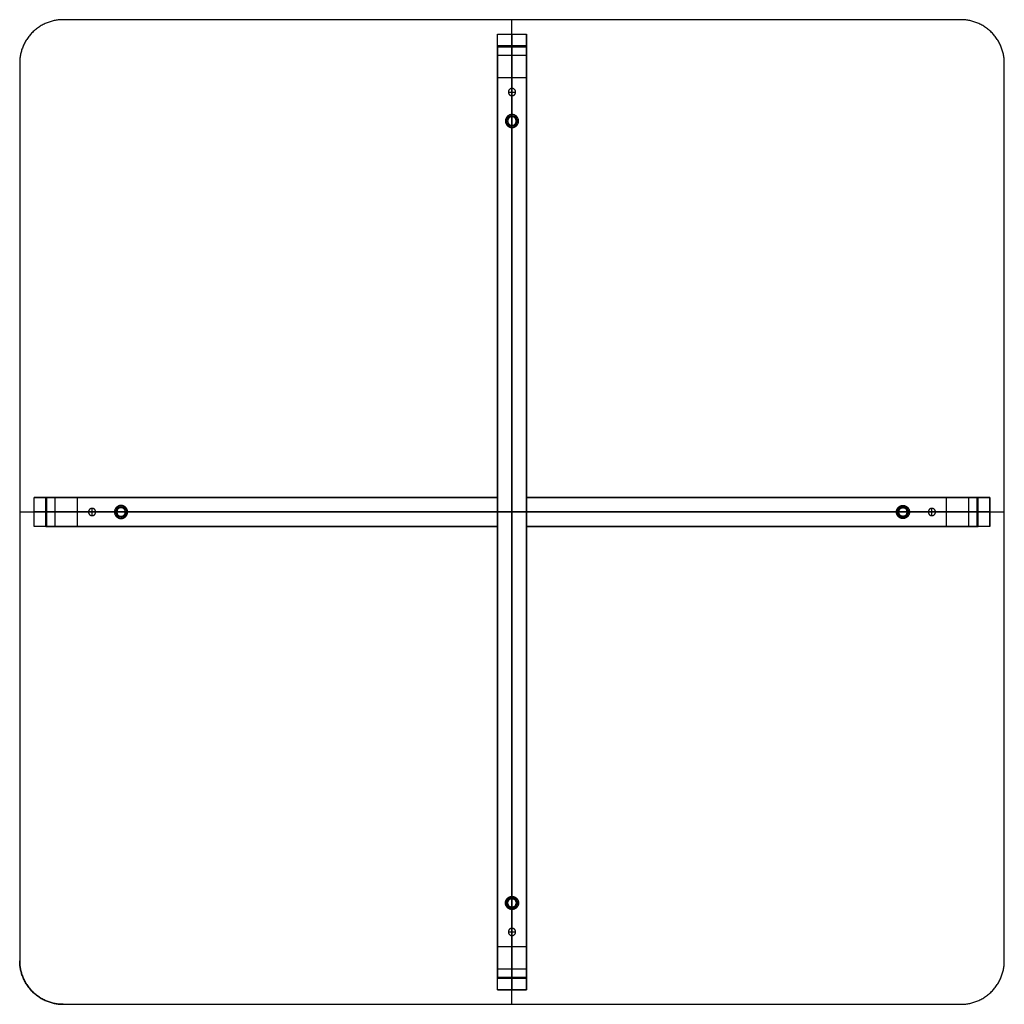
# Model space of a CAD drawing. Header units: millimetres. Extents: x 155 to 573, y -133 to -62.
# Tile 2 of 3: x 309 to 377, y -133 to -65. Entities that reach past the tile are written whole.
import ezdxf

# ---------------------------------------------------------------- set-up
doc = ezdxf.new("R2010")
doc.units = ezdxf.units.MM
doc.header["$MEASUREMENT"] = 0
doc.layers.add('Výchozí', color=7, linetype='Continuous', true_color=0x000000)

msp = doc.modelspace()

# ---------------------------------------------------------------- linework, layer by layer
at = {"layer": 'Výchozí'}
for p, q in [((343.118, -133, -4.44), (343.118, -65, -4.44)), ((343.118, -133, -3.64), (343.118, -65, -3.64)), ((342.118, -66.8, -26.74), (342.118, -66, -26.74)), ((343.118, -66, -4.44), (343.118, -71.7, -4.44)), ((344.118, -66.8, -26.74), (344.118, -66, -26.74)), ((343.118, -66.8, -5.24), (343.118, -71.55, -5.24)), ((342.868, -70, -48.04), (343.368, -70, -48.04)), ((343.118, -70.25, -48.04), (343.118, -69.75, -48.04)), ((342.818, -72, -5.04), (342.668, -72, -5.24)), ((343.118, -71.7, -5.04), (343.118, -71.55, -5.24)), ((343.418, -72, -5.04), (343.568, -72, -5.24)), ((343.118, -72.3, -4.44), (343.118, -125.7, -4.44)), ((343.118, -72.3, -5.04), (343.118, -72.45, -5.24)), ((343.118, -72.45, -5.24), (343.118, -125.55, -5.24)), ((310.918, -98, -26.74), (310.118, -98, -26.74)), ((316.118, -98.7, -5.04), (316.118, -98.55, -5.24)), ((370.118, -98.7, -5.04), (370.118, -98.55, -5.24)), ((376.118, -98, -26.74), (375.318, -98, -26.74)), ((309.118, -99, -4.44), (377.118, -99, -4.44)), ((309.118, -99, -3.64), (377.118, -99, -3.64)), ((310.118, -99, -4.44), (315.818, -99, -4.44)), ((310.918, -99, -5.24), (315.668, -99, -5.24)), ((314.368, -99, -48.04), (313.868, -99, -48.04)), ((314.118, -99.25, -48.04), (314.118, -98.75, -48.04)), ((315.818, -99, -5.04), (315.668, -99, -5.24)), ((316.418, -99, -4.44), (342.118, -99, -4.44)), ((316.418, -99, -5.04), (316.568, -99, -5.24)), ((316.568, -99, -5.24), (342.118, -99, -5.24)), ((342.118, -99, -4.44), (344.118, -99, -4.44)), ((342.118, -99, -5.24), (344.118, -99, -5.24)), ((344.118, -99, -4.44), (369.818, -99, -4.44)), ((344.118, -99, -5.24), (369.668, -99, -5.24)), ((369.818, -99, -5.04), (369.668, -99, -5.24)), ((370.418, -99, -5.04), (370.568, -99, -5.24)), ((370.418, -99, -4.44), (376.118, -99, -4.44)), ((370.568, -99, -5.24), (375.318, -99, -5.24)), ((372.368, -99, -48.04), (371.868, -99, -48.04)), ((372.118, -99.25, -48.04), (372.118, -98.75, -48.04)), ((316.118, -99.3, -5.04), (316.118, -99.45, -5.24)), ((370.118, -99.3, -5.04), (370.118, -99.45, -5.24)), ((310.918, -100, -26.74), (310.118, -100, -26.74)), ((376.118, -100, -26.74), (375.318, -100, -26.74)), ((343.118, -125.7, -5.04), (343.118, -125.55, -5.24)), ((342.818, -126, -5.04), (342.668, -126, -5.24)), ((343.118, -126.3, -5.04), (343.118, -126.45, -5.24)), ((343.118, -126.3, -4.44), (343.118, -132, -4.44)), ((343.118, -126.45, -5.24), (343.118, -131.2, -5.24)), ((343.418, -126, -5.04), (343.568, -126, -5.24)), ((343.118, -128.25, -48.04), (343.118, -127.75, -48.04)), ((342.868, -128, -48.04), (343.368, -128, -48.04)), ((342.118, -132, -26.74), (342.118, -131.2, -26.74)), ((344.118, -132, -26.74), (344.118, -131.2, -26.74))]:
    msp.add_line(p, q, dxfattribs=at)
for centre in [(343.118, -72, -5.14), (316.118, -99, -5.14), (370.118, -99, -5.14), (343.118, -126, -5.14)]:
    msp.add_circle(centre, 0.375, dxfattribs=at)
for centre, start, end in [((343.118, -72, -5.04), 90, 270), ((343.118, -72, -5.04), 270, 90), ((316.118, -99, -5.04), 0, 180), ((316.118, -99, -5.04), 180, 0), ((370.118, -99, -5.04), 0, 180), ((370.118, -99, -5.04), 180, 0), ((343.118, -126, -5.04), 90, 270), ((343.118, -126, -5.04), 270, 90)]:
    msp.add_arc(centre, 0.3, start, end, dxfattribs=at)
for points, weights in [([(312.118, -65, -4.44), (309.118, -65, -4.44), (309.118, -68, -4.44)], [1, 0.707106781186, 1]), ([(312.118, -65, -3.64), (309.118, -65, -3.64), (309.118, -68, -3.64)], [1, 0.707106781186, 1]), ([(312.118, -65, -3.74), (309.118, -65, -3.74), (309.118, -68, -3.74)], [1, 0.707106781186, 1]), ([(377.118, -68, -4.44), (377.118, -65, -4.44), (374.118, -65, -4.44)], [1, 0.707106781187, 1]), ([(377.118, -68, -3.64), (377.118, -65, -3.64), (374.118, -65, -3.64)], [1, 0.707106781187, 1]), ([(377.118, -68, -3.74), (377.118, -65, -3.74), (374.118, -65, -3.74)], [1, 0.707106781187, 1]), ([(342.118, -69, -48.64), (342.118, -66, -48.64), (342.118, -66, -45.64)], [1, 0.707106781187, 1]), ([(343.118, -69, -48.64), (343.118, -66, -48.64), (343.118, -66, -45.64)], [1, 0.707106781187, 1]), ([(344.118, -69, -48.64), (344.118, -66, -48.64), (344.118, -66, -45.64)], [1, 0.707106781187, 1]), ([(342.118, -66.8, -45.64), (342.118, -66.8, -47.84), (342.118, -69, -47.84)], [1, 0.707106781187, 1]), ([(343.118, -66.8, -45.64), (343.118, -66.8, -47.84), (343.118, -69, -47.84)], [1, 0.707106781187, 1]), ([(344.118, -66.8, -45.64), (344.118, -66.8, -47.84), (344.118, -69, -47.84)], [1, 0.707106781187, 1]), ([(313.118, -98, -48.64), (310.118, -98, -48.64), (310.118, -98, -45.64)], [1, 0.707106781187, 1]), ([(310.918, -98, -45.64), (310.918, -98, -47.84), (313.118, -98, -47.84)], [1, 0.707106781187, 1]), ([(376.118, -98, -45.64), (376.118, -98, -48.64), (373.118, -98, -48.64)], [1, 0.707106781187, 1]), ([(373.118, -98, -47.84), (375.318, -98, -47.84), (375.318, -98, -45.64)], [1, 0.707106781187, 1]), ([(313.118, -99, -48.64), (310.118, -99, -48.64), (310.118, -99, -45.64)], [1, 0.707106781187, 1]), ([(310.918, -99, -45.64), (310.918, -99, -47.84), (313.118, -99, -47.84)], [1, 0.707106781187, 1]), ([(376.118, -99, -45.64), (376.118, -99, -48.64), (373.118, -99, -48.64)], [1, 0.707106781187, 1]), ([(373.118, -99, -47.84), (375.318, -99, -47.84), (375.318, -99, -45.64)], [1, 0.707106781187, 1]), ([(313.118, -100, -48.64), (310.118, -100, -48.64), (310.118, -100, -45.64)], [1, 0.707106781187, 1]), ([(310.918, -100, -45.64), (310.918, -100, -47.84), (313.118, -100, -47.84)], [1, 0.707106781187, 1]), ([(376.118, -100, -45.64), (376.118, -100, -48.64), (373.118, -100, -48.64)], [1, 0.707106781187, 1]), ([(373.118, -100, -47.84), (375.318, -100, -47.84), (375.318, -100, -45.64)], [1, 0.707106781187, 1]), ([(342.118, -132, -45.64), (342.118, -132, -48.64), (342.118, -129, -48.64)], [1, 0.707106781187, 1]), ([(342.118, -129, -47.84), (342.118, -131.2, -47.84), (342.118, -131.2, -45.64)], [1, 0.707106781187, 1]), ([(343.118, -132, -45.64), (343.118, -132, -48.64), (343.118, -129, -48.64)], [1, 0.707106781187, 1]), ([(343.118, -129, -47.84), (343.118, -131.2, -47.84), (343.118, -131.2, -45.64)], [1, 0.707106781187, 1]), ([(344.118, -132, -45.64), (344.118, -132, -48.64), (344.118, -129, -48.64)], [1, 0.707106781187, 1]), ([(344.118, -129, -47.84), (344.118, -131.2, -47.84), (344.118, -131.2, -45.64)], [1, 0.707106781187, 1]), ([(309.118, -130, -4.44), (309.118, -133, -4.44), (312.118, -133, -4.44)], [1, 0.707106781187, 1]), ([(309.118, -130, -3.64), (309.118, -133, -3.64), (312.118, -133, -3.64)], [1, 0.707106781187, 1]), ([(312.118, -133, -3.74), (309.118, -133, -3.74), (309.118, -130, -3.74)], [1, 0.707106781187, 1]), ([(374.118, -133, -4.44), (377.118, -133, -4.44), (377.118, -130, -4.44)], [1, 0.707106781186, 1]), ([(374.118, -133, -3.64), (377.118, -133, -3.64), (377.118, -130, -3.64)], [1, 0.707106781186, 1]), ([(374.118, -133, -3.74), (377.118, -133, -3.74), (377.118, -130, -3.74)], [1, 0.707106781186, 1])]:
    msp.add_rational_spline(points, weights, degree=2, dxfattribs=at)
for points in [[(374.118, -65, -4.44), (343.118, -65, -4.44), (312.118, -65, -4.44)], [(374.118, -65, -3.64), (343.118, -65, -3.64), (312.118, -65, -3.64)], [(312.118, -65, -3.64), (312.118, -65, -4.04), (312.118, -65, -4.44)], [(374.118, -65, -4.04), (343.118, -65, -4.04), (312.118, -65, -4.04)], [(343.118, -65, -4.44), (343.118, -65, -4.04), (343.118, -65, -3.64)], [(374.118, -65, -3.64), (374.118, -65, -4.04), (374.118, -65, -4.44)], [(309.997, -65.879, -3.64), (309.997, -65.879, -4.04), (309.997, -65.879, -4.44)], [(376.24, -65.879, -3.64), (376.24, -65.879, -4.04), (376.24, -65.879, -4.44)], [(342.118, -66, -45.64), (343.118, -66, -45.64), (344.118, -66, -45.64)], [(342.118, -66, -45.64), (342.118, -66, -25.44), (342.118, -66, -5.24)], [(342.118, -66, -5.24), (343.118, -66, -5.24), (344.118, -66, -5.24)], [(342.118, -66.8, -5.24), (342.118, -66.4, -5.24), (342.118, -66, -5.24)], [(342.118, -66, -4.44), (343.118, -66, -4.44), (344.118, -66, -4.44)], [(342.118, -66, -4.44), (342.118, -66, -4.84), (342.118, -66, -5.24)], [(342.118, -98, -4.44), (342.118, -82, -4.44), (342.118, -66, -4.44)], [(342.118, -66, -25.24), (343.118, -66, -25.24), (344.118, -66, -25.24)], [(342.118, -66, -4.84), (343.118, -66, -4.84), (344.118, -66, -4.84)], [(342.118, -98, -4.84), (342.118, -82, -4.84), (342.118, -66, -4.84)], [(343.118, -66, -45.64), (343.118, -66, -25.44), (343.118, -66, -5.24)], [(343.118, -66, -4.44), (343.118, -66, -4.84), (343.118, -66, -5.24)], [(344.118, -66, -45.64), (344.118, -66, -25.44), (344.118, -66, -5.24)], [(344.118, -66, -5.24), (344.118, -66.4, -5.24), (344.118, -66.8, -5.24)], [(344.118, -66, -4.44), (344.118, -66, -4.84), (344.118, -66, -5.24)], [(344.118, -66, -4.44), (344.118, -82, -4.44), (344.118, -98, -4.44)], [(344.118, -66, -4.84), (344.118, -82, -4.84), (344.118, -98, -4.84)], [(342.118, -66.8, -45.64), (343.118, -66.8, -45.64), (344.118, -66.8, -45.64)], [(344.118, -66.8, -5.24), (343.118, -66.8, -5.24), (342.118, -66.8, -5.24)], [(342.118, -66.8, -5.24), (342.118, -66.8, -25.44), (342.118, -66.8, -45.64)], [(342.118, -98, -5.24), (342.118, -82.4, -5.24), (342.118, -66.8, -5.24)], [(342.118, -66.8, -25.24), (343.118, -66.8, -25.24), (344.118, -66.8, -25.24)], [(342.118, -66.879, -47.761), (343.118, -66.879, -47.761), (344.118, -66.879, -47.761)], [(343.118, -66.8, -5.24), (343.118, -66.8, -25.44), (343.118, -66.8, -45.64)], [(344.118, -66.8, -5.24), (344.118, -66.8, -25.44), (344.118, -66.8, -45.64)], [(344.118, -66.8, -5.24), (344.118, -82.4, -5.24), (344.118, -98, -5.24)], [(309.118, -68, -4.44), (309.118, -99, -4.44), (309.118, -130, -4.44)], [(309.118, -68, -3.64), (309.118, -99, -3.64), (309.118, -130, -3.64)], [(309.118, -68, -3.64), (309.118, -68, -4.04), (309.118, -68, -4.44)], [(309.118, -68, -4.04), (309.118, -99, -4.04), (309.118, -130, -4.04)], [(342.118, -67.444, -47.195), (343.118, -67.444, -47.195), (344.118, -67.444, -47.195)], [(377.118, -130, -4.44), (377.118, -99, -4.44), (377.118, -68, -4.44)], [(377.118, -130, -3.64), (377.118, -99, -3.64), (377.118, -68, -3.64)], [(377.118, -68, -3.64), (377.118, -68, -4.04), (377.118, -68, -4.44)], [(377.118, -130, -4.04), (377.118, -99, -4.04), (377.118, -68, -4.04)], [(342.118, -69, -48.64), (343.118, -69, -48.64), (344.118, -69, -48.64)], [(342.118, -69, -47.84), (343.118, -69, -47.84), (344.118, -69, -47.84)], [(342.118, -69, -47.84), (342.118, -83.5, -47.84), (342.118, -98, -47.84)], [(342.118, -98, -48.64), (342.118, -83.5, -48.64), (342.118, -69, -48.64)], [(343.118, -69.75, -48.64), (343.118, -69.375, -48.64), (343.118, -69, -48.64)], [(343.118, -69, -47.84), (343.118, -84, -47.84), (343.118, -99, -47.84)], [(344.118, -69, -47.84), (344.118, -83.5, -47.84), (344.118, -98, -47.84)], [(344.118, -98, -48.64), (344.118, -83.5, -48.64), (344.118, -69, -48.64)], [(342.868, -70, -48.04), (342.868, -70, -48.34), (342.868, -70, -48.64)], [(343.118, -69.75, -48.04), (343.118, -69.75, -48.34), (343.118, -69.75, -48.64)], [(343.368, -70, -48.04), (343.368, -70, -48.34), (343.368, -70, -48.64)], [(343.118, -99, -48.64), (343.118, -84.625, -48.64), (343.118, -70.25, -48.64)], [(343.118, -70.25, -48.04), (343.118, -70.25, -48.34), (343.118, -70.25, -48.64)], [(342.818, -72, -5.04), (342.818, -72, -4.74), (342.818, -72, -4.44)], [(343.118, -71.7, -5.04), (343.118, -71.7, -4.74), (343.118, -71.7, -4.44)], [(343.418, -72, -5.04), (343.418, -72, -4.74), (343.418, -72, -4.44)], [(343.118, -72.3, -5.04), (343.118, -72.3, -4.74), (343.118, -72.3, -4.44)], [(310.118, -100, -45.64), (310.118, -99, -45.64), (310.118, -98, -45.64)], [(310.118, -98, -45.64), (310.118, -98, -25.44), (310.118, -98, -5.24)], [(310.118, -100, -5.24), (310.118, -99, -5.24), (310.118, -98, -5.24)], [(310.118, -98, -5.24), (310.518, -98, -5.24), (310.918, -98, -5.24)], [(310.118, -100, -4.44), (310.118, -99, -4.44), (310.118, -98, -4.44)], [(310.118, -98, -4.44), (310.118, -98, -4.84), (310.118, -98, -5.24)], [(310.118, -98, -4.44), (326.118, -98, -4.44), (342.118, -98, -4.44)], [(310.118, -100, -25.24), (310.118, -99, -25.24), (310.118, -98, -25.24)], [(310.118, -100, -4.84), (310.118, -99, -4.84), (310.118, -98, -4.84)], [(310.118, -98, -4.84), (326.118, -98, -4.84), (342.118, -98, -4.84)], [(310.918, -100, -45.64), (310.918, -99, -45.64), (310.918, -98, -45.64)], [(310.918, -98, -5.24), (310.918, -99, -5.24), (310.918, -100, -5.24)], [(310.918, -98, -5.24), (310.918, -98, -25.44), (310.918, -98, -45.64)], [(310.918, -98, -5.24), (326.518, -98, -5.24), (342.118, -98, -5.24)], [(310.918, -100, -25.24), (310.918, -99, -25.24), (310.918, -98, -25.24)], [(310.997, -100, -47.761), (310.997, -99, -47.761), (310.997, -98, -47.761)], [(311.563, -100, -47.195), (311.563, -99, -47.195), (311.563, -98, -47.195)], [(313.118, -100, -48.64), (313.118, -99, -48.64), (313.118, -98, -48.64)], [(313.118, -100, -47.84), (313.118, -99, -47.84), (313.118, -98, -47.84)], [(313.118, -98, -47.84), (327.618, -98, -47.84), (342.118, -98, -47.84)], [(342.118, -98, -48.64), (327.618, -98, -48.64), (313.118, -98, -48.64)], [(342.118, -99, -48.64), (342.118, -98.5, -48.64), (342.118, -98, -48.64)], [(342.118, -98, -48.64), (342.118, -98, -48.24), (342.118, -98, -47.84)], [(342.118, -98, -4.44), (342.118, -98, -4.84), (342.118, -98, -5.24)], [(342.118, -98, -47.84), (342.118, -98.5, -47.84), (342.118, -99, -47.84)], [(342.118, -100, -4.44), (342.118, -99, -4.44), (342.118, -98, -4.44)], [(342.118, -100, -5.24), (342.118, -99, -5.24), (342.118, -98, -5.24)], [(373.118, -98, -48.64), (358.618, -98, -48.64), (344.118, -98, -48.64)], [(344.118, -98, -47.84), (344.118, -98.5, -47.84), (344.118, -99, -47.84)], [(344.118, -99, -48.64), (344.118, -98.5, -48.64), (344.118, -98, -48.64)], [(344.118, -98, -48.64), (344.118, -98, -48.24), (344.118, -98, -47.84)], [(344.118, -98, -5.24), (344.118, -98, -4.84), (344.118, -98, -4.44)], [(344.118, -98, -4.44), (344.118, -99, -4.44), (344.118, -100, -4.44)], [(344.118, -98, -5.24), (344.118, -99, -5.24), (344.118, -100, -5.24)], [(344.118, -98, -47.84), (358.618, -98, -47.84), (373.118, -98, -47.84)], [(344.118, -98, -4.44), (360.118, -98, -4.44), (376.118, -98, -4.44)], [(344.118, -98, -5.24), (359.718, -98, -5.24), (375.318, -98, -5.24)], [(344.118, -98, -4.84), (360.118, -98, -4.84), (376.118, -98, -4.84)], [(373.118, -100, -48.64), (373.118, -99, -48.64), (373.118, -98, -48.64)], [(373.118, -100, -47.84), (373.118, -99, -47.84), (373.118, -98, -47.84)], [(374.674, -100, -47.195), (374.674, -99, -47.195), (374.674, -98, -47.195)], [(375.24, -100, -47.761), (375.24, -99, -47.761), (375.24, -98, -47.761)], [(375.318, -100, -45.64), (375.318, -99, -45.64), (375.318, -98, -45.64)], [(375.318, -98, -45.64), (375.318, -98, -25.44), (375.318, -98, -5.24)], [(375.318, -100, -5.24), (375.318, -99, -5.24), (375.318, -98, -5.24)], [(375.318, -98, -5.24), (375.718, -98, -5.24), (376.118, -98, -5.24)], [(375.318, -100, -25.24), (375.318, -99, -25.24), (375.318, -98, -25.24)], [(376.118, -100, -45.64), (376.118, -99, -45.64), (376.118, -98, -45.64)], [(376.118, -98, -5.24), (376.118, -99, -5.24), (376.118, -100, -5.24)], [(376.118, -98, -5.24), (376.118, -98, -25.44), (376.118, -98, -45.64)], [(376.118, -98, -4.44), (376.118, -98, -4.84), (376.118, -98, -5.24)], [(376.118, -98, -4.44), (376.118, -99, -4.44), (376.118, -100, -4.44)], [(376.118, -100, -25.24), (376.118, -99, -25.24), (376.118, -98, -25.24)], [(376.118, -98, -4.84), (376.118, -99, -4.84), (376.118, -100, -4.84)], [(309.118, -99, -4.44), (309.118, -99, -4.04), (309.118, -99, -3.64)], [(310.118, -99, -45.64), (310.118, -99, -25.44), (310.118, -99, -5.24)], [(310.118, -99, -4.44), (310.118, -99, -4.84), (310.118, -99, -5.24)], [(310.918, -99, -5.24), (310.918, -99, -25.44), (310.918, -99, -45.64)], [(313.868, -99, -48.64), (313.493, -99, -48.64), (313.118, -99, -48.64)], [(313.118, -99, -47.84), (327.618, -99, -47.84), (342.118, -99, -47.84)], [(313.868, -99, -48.04), (313.868, -99, -48.34), (313.868, -99, -48.64)], [(314.118, -98.75, -48.04), (314.118, -98.75, -48.34), (314.118, -98.75, -48.64)], [(314.118, -99.25, -48.04), (314.118, -99.25, -48.34), (314.118, -99.25, -48.64)], [(314.368, -99, -48.04), (314.368, -99, -48.34), (314.368, -99, -48.64)], [(342.118, -99, -48.64), (328.243, -99, -48.64), (314.368, -99, -48.64)], [(315.818, -99, -5.04), (315.818, -99, -4.74), (315.818, -99, -4.44)], [(316.118, -98.7, -5.04), (316.118, -98.7, -4.74), (316.118, -98.7, -4.44)], [(316.418, -99, -5.04), (316.418, -99, -4.74), (316.418, -99, -4.44)], [(344.118, -99, -48.64), (343.118, -99, -48.64), (342.118, -99, -48.64)], [(344.118, -99, -47.84), (343.118, -99, -47.84), (342.118, -99, -47.84)], [(342.118, -99, -47.84), (342.118, -99.5, -47.84), (342.118, -100, -47.84)], [(342.118, -100, -48.64), (342.118, -99.5, -48.64), (342.118, -99, -48.64)], [(343.118, -99, -47.84), (343.118, -114, -47.84), (343.118, -129, -47.84)], [(343.118, -127.75, -48.64), (343.118, -113.375, -48.64), (343.118, -99, -48.64)], [(344.118, -99, -47.84), (344.118, -99.5, -47.84), (344.118, -100, -47.84)], [(344.118, -100, -48.64), (344.118, -99.5, -48.64), (344.118, -99, -48.64)], [(371.868, -99, -48.64), (357.993, -99, -48.64), (344.118, -99, -48.64)], [(344.118, -99, -47.84), (358.618, -99, -47.84), (373.118, -99, -47.84)], [(369.818, -99, -5.04), (369.818, -99, -4.74), (369.818, -99, -4.44)], [(370.118, -98.7, -5.04), (370.118, -98.7, -4.74), (370.118, -98.7, -4.44)], [(370.418, -99, -5.04), (370.418, -99, -4.74), (370.418, -99, -4.44)], [(371.868, -99, -48.04), (371.868, -99, -48.34), (371.868, -99, -48.64)], [(372.118, -98.75, -48.04), (372.118, -98.75, -48.34), (372.118, -98.75, -48.64)], [(372.118, -99.25, -48.04), (372.118, -99.25, -48.34), (372.118, -99.25, -48.64)], [(372.368, -99, -48.04), (372.368, -99, -48.34), (372.368, -99, -48.64)], [(373.118, -99, -48.64), (372.743, -99, -48.64), (372.368, -99, -48.64)], [(375.318, -99, -45.64), (375.318, -99, -25.44), (375.318, -99, -5.24)], [(376.118, -99, -5.24), (376.118, -99, -25.44), (376.118, -99, -45.64)], [(376.118, -99, -4.44), (376.118, -99, -4.84), (376.118, -99, -5.24)], [(377.118, -99, -4.44), (377.118, -99, -4.04), (377.118, -99, -3.64)], [(316.118, -99.3, -5.04), (316.118, -99.3, -4.74), (316.118, -99.3, -4.44)], [(370.118, -99.3, -5.04), (370.118, -99.3, -4.74), (370.118, -99.3, -4.44)], [(310.118, -100, -45.64), (310.118, -100, -25.44), (310.118, -100, -5.24)], [(310.918, -100, -5.24), (310.518, -100, -5.24), (310.118, -100, -5.24)], [(310.118, -100, -4.44), (310.118, -100, -4.84), (310.118, -100, -5.24)], [(342.118, -100, -4.44), (326.118, -100, -4.44), (310.118, -100, -4.44)], [(342.118, -100, -4.84), (326.118, -100, -4.84), (310.118, -100, -4.84)], [(310.918, -100, -5.24), (310.918, -100, -25.44), (310.918, -100, -45.64)], [(342.118, -100, -5.24), (326.518, -100, -5.24), (310.918, -100, -5.24)], [(313.118, -100, -47.84), (327.618, -100, -47.84), (342.118, -100, -47.84)], [(342.118, -100, -48.64), (327.618, -100, -48.64), (313.118, -100, -48.64)], [(342.118, -129, -48.64), (342.118, -114.5, -48.64), (342.118, -100, -48.64)], [(342.118, -132, -4.44), (342.118, -116, -4.44), (342.118, -100, -4.44)], [(342.118, -131.2, -5.24), (342.118, -115.6, -5.24), (342.118, -100, -5.24)], [(342.118, -100, -48.64), (342.118, -100, -48.24), (342.118, -100, -47.84)], [(342.118, -100, -5.24), (342.118, -100, -4.84), (342.118, -100, -4.44)], [(342.118, -100, -47.84), (342.118, -114.5, -47.84), (342.118, -129, -47.84)], [(342.118, -132, -4.84), (342.118, -116, -4.84), (342.118, -100, -4.84)], [(373.118, -100, -48.64), (358.618, -100, -48.64), (344.118, -100, -48.64)], [(376.118, -100, -4.44), (360.118, -100, -4.44), (344.118, -100, -4.44)], [(375.318, -100, -5.24), (359.718, -100, -5.24), (344.118, -100, -5.24)], [(344.118, -100, -48.64), (344.118, -100, -48.24), (344.118, -100, -47.84)], [(344.118, -100, -4.44), (344.118, -100, -4.84), (344.118, -100, -5.24)], [(344.118, -100, -47.84), (358.618, -100, -47.84), (373.118, -100, -47.84)], [(344.118, -129, -48.64), (344.118, -114.5, -48.64), (344.118, -100, -48.64)], [(344.118, -100, -47.84), (344.118, -114.5, -47.84), (344.118, -129, -47.84)], [(344.118, -100, -4.44), (344.118, -116, -4.44), (344.118, -132, -4.44)], [(344.118, -100, -5.24), (344.118, -115.6, -5.24), (344.118, -131.2, -5.24)], [(376.118, -100, -4.84), (360.118, -100, -4.84), (344.118, -100, -4.84)], [(344.118, -100, -4.84), (344.118, -116, -4.84), (344.118, -132, -4.84)], [(375.318, -100, -45.64), (375.318, -100, -25.44), (375.318, -100, -5.24)], [(376.118, -100, -5.24), (375.718, -100, -5.24), (375.318, -100, -5.24)], [(376.118, -100, -5.24), (376.118, -100, -25.44), (376.118, -100, -45.64)], [(376.118, -100, -4.44), (376.118, -100, -4.84), (376.118, -100, -5.24)], [(343.118, -125.7, -5.04), (343.118, -125.7, -4.74), (343.118, -125.7, -4.44)], [(342.818, -126, -5.04), (342.818, -126, -4.74), (342.818, -126, -4.44)], [(343.118, -126.3, -5.04), (343.118, -126.3, -4.74), (343.118, -126.3, -4.44)], [(343.418, -126, -5.04), (343.418, -126, -4.74), (343.418, -126, -4.44)], [(343.118, -127.75, -48.04), (343.118, -127.75, -48.34), (343.118, -127.75, -48.64)], [(342.868, -128, -48.04), (342.868, -128, -48.34), (342.868, -128, -48.64)], [(343.118, -128.25, -48.04), (343.118, -128.25, -48.34), (343.118, -128.25, -48.64)], [(343.118, -129, -48.64), (343.118, -128.625, -48.64), (343.118, -128.25, -48.64)], [(343.368, -128, -48.04), (343.368, -128, -48.34), (343.368, -128, -48.64)], [(342.118, -129, -48.64), (343.118, -129, -48.64), (344.118, -129, -48.64)], [(342.118, -129, -47.84), (343.118, -129, -47.84), (344.118, -129, -47.84)], [(309.118, -130, -4.44), (309.118, -130, -4.04), (309.118, -130, -3.64)], [(342.118, -130.556, -47.195), (343.118, -130.556, -47.195), (344.118, -130.556, -47.195)], [(377.118, -130, -3.64), (377.118, -130, -4.04), (377.118, -130, -4.44)], [(342.118, -131.121, -47.761), (343.118, -131.121, -47.761), (344.118, -131.121, -47.761)], [(342.118, -131.2, -45.64), (343.118, -131.2, -45.64), (344.118, -131.2, -45.64)], [(342.118, -131.2, -45.64), (342.118, -131.2, -25.44), (342.118, -131.2, -5.24)], [(342.118, -131.2, -5.24), (343.118, -131.2, -5.24), (344.118, -131.2, -5.24)], [(342.118, -132, -5.24), (342.118, -131.6, -5.24), (342.118, -131.2, -5.24)], [(342.118, -131.2, -25.24), (343.118, -131.2, -25.24), (344.118, -131.2, -25.24)], [(343.118, -131.2, -45.64), (343.118, -131.2, -25.44), (343.118, -131.2, -5.24)], [(344.118, -131.2, -45.64), (344.118, -131.2, -25.44), (344.118, -131.2, -5.24)], [(344.118, -131.2, -5.24), (344.118, -131.6, -5.24), (344.118, -132, -5.24)], [(309.997, -132.121, -4.44), (309.997, -132.121, -4.04), (309.997, -132.121, -3.64)], [(342.118, -132, -45.64), (343.118, -132, -45.64), (344.118, -132, -45.64)], [(344.118, -132, -5.24), (343.118, -132, -5.24), (342.118, -132, -5.24)], [(342.118, -132, -5.24), (342.118, -132, -25.44), (342.118, -132, -45.64)], [(344.118, -132, -4.44), (343.118, -132, -4.44), (342.118, -132, -4.44)], [(342.118, -132, -4.44), (342.118, -132, -4.84), (342.118, -132, -5.24)], [(342.118, -132, -25.24), (343.118, -132, -25.24), (344.118, -132, -25.24)], [(344.118, -132, -4.84), (343.118, -132, -4.84), (342.118, -132, -4.84)], [(343.118, -132, -5.24), (343.118, -132, -25.44), (343.118, -132, -45.64)], [(343.118, -132, -4.44), (343.118, -132, -4.84), (343.118, -132, -5.24)], [(344.118, -132, -5.24), (344.118, -132, -25.44), (344.118, -132, -45.64)], [(344.118, -132, -4.44), (344.118, -132, -4.84), (344.118, -132, -5.24)], [(376.24, -132.121, -3.64), (376.24, -132.121, -4.04), (376.24, -132.121, -4.44)], [(312.118, -133, -4.44), (343.118, -133, -4.44), (374.118, -133, -4.44)], [(312.118, -133, -3.64), (343.118, -133, -3.64), (374.118, -133, -3.64)], [(312.118, -133, -4.44), (312.118, -133, -4.04), (312.118, -133, -3.64)], [(312.118, -133, -4.04), (343.118, -133, -4.04), (374.118, -133, -4.04)], [(343.118, -133, -4.44), (343.118, -133, -4.04), (343.118, -133, -3.64)], [(374.118, -133, -3.64), (374.118, -133, -4.04), (374.118, -133, -4.44)]]:
    msp.add_open_spline(points, degree=2, dxfattribs=at)
for points, knots in [([(343.118, -69.75, -48.04), (343.368, -69.75, -48.04), (343.368, -70, -48.04), (343.368, -70.25, -48.04), (343.118, -70.25, -48.04), (342.868, -70.25, -48.04), (342.868, -70, -48.04), (342.868, -69.75, -48.04), (343.118, -69.75, -48.04)], [0, 0, 0, 3.926991, 3.926991, 7.853982, 7.853982, 11.780972, 11.780972, 15.707963, 15.707963, 15.707963]), ([(343.118, -69.75, -48.64), (343.368, -69.75, -48.64), (343.368, -70, -48.64), (343.368, -70.25, -48.64), (343.118, -70.25, -48.64), (342.868, -70.25, -48.64), (342.868, -70, -48.64), (342.868, -69.75, -48.64), (343.118, -69.75, -48.64)], [0, 0, 0, 3.926991, 3.926991, 7.853982, 7.853982, 11.780972, 11.780972, 15.707963, 15.707963, 15.707963]), ([(343.118, -69.75, -48.34), (343.368, -69.75, -48.34), (343.368, -70, -48.34), (343.368, -70.25, -48.34), (343.118, -70.25, -48.34), (342.868, -70.25, -48.34), (342.868, -70, -48.34), (342.868, -69.75, -48.34), (343.118, -69.75, -48.34)], [0, 0, 0, 3.926991, 3.926991, 7.853982, 7.853982, 11.780972, 11.780972, 15.707963, 15.707963, 15.707963]), ([(343.118, -71.55, -5.24), (343.568, -71.55, -5.24), (343.568, -72, -5.24), (343.568, -72.45, -5.24), (343.118, -72.45, -5.24), (342.668, -72.45, -5.24), (342.668, -72, -5.24), (342.668, -71.55, -5.24), (343.118, -71.55, -5.24)], [-6.283185, -6.283185, -6.283185, -4.712389, -4.712389, -3.141593, -3.141593, -1.570796, -1.570796, 0, 0, 0]), ([(343.118, -72.3, -4.44), (342.818, -72.3, -4.44), (342.818, -72, -4.44), (342.818, -71.7, -4.44), (343.118, -71.7, -4.44), (343.418, -71.7, -4.44), (343.418, -72, -4.44), (343.418, -72.3, -4.44), (343.118, -72.3, -4.44)], [0, 0, 0, 4.712389, 4.712389, 9.424778, 9.424778, 14.137167, 14.137167, 18.849556, 18.849556, 18.849556]), ([(343.118, -72.3, -4.74), (342.818, -72.3, -4.74), (342.818, -72, -4.74), (342.818, -71.7, -4.74), (343.118, -71.7, -4.74), (343.418, -71.7, -4.74), (343.418, -72, -4.74), (343.418, -72.3, -4.74), (343.118, -72.3, -4.74)], [0, 0, 0, 4.712389, 4.712389, 9.424778, 9.424778, 14.137167, 14.137167, 18.849556, 18.849556, 18.849556]), ([(315.668, -99, -5.24), (315.668, -98.55, -5.24), (316.118, -98.55, -5.24), (316.568, -98.55, -5.24), (316.568, -99, -5.24), (316.568, -99.45, -5.24), (316.118, -99.45, -5.24), (315.668, -99.45, -5.24), (315.668, -99, -5.24)], [-6.283185, -6.283185, -6.283185, -4.712389, -4.712389, -3.141593, -3.141593, -1.570796, -1.570796, 0, 0, 0]), ([(370.568, -99, -5.24), (370.568, -98.55, -5.24), (370.118, -98.55, -5.24), (369.668, -98.55, -5.24), (369.668, -99, -5.24), (369.668, -99.45, -5.24), (370.118, -99.45, -5.24), (370.568, -99.45, -5.24), (370.568, -99, -5.24)], [-6.283185, -6.283185, -6.283185, -4.712389, -4.712389, -3.141593, -3.141593, -1.570796, -1.570796, 0, 0, 0]), ([(313.868, -99, -48.04), (313.868, -98.75, -48.04), (314.118, -98.75, -48.04), (314.368, -98.75, -48.04), (314.368, -99, -48.04), (314.368, -99.25, -48.04), (314.118, -99.25, -48.04), (313.868, -99.25, -48.04), (313.868, -99, -48.04)], [0, 0, 0, 3.926991, 3.926991, 7.853982, 7.853982, 11.780972, 11.780972, 15.707963, 15.707963, 15.707963]), ([(313.868, -99, -48.64), (313.868, -98.75, -48.64), (314.118, -98.75, -48.64), (314.368, -98.75, -48.64), (314.368, -99, -48.64), (314.368, -99.25, -48.64), (314.118, -99.25, -48.64), (313.868, -99.25, -48.64), (313.868, -99, -48.64)], [0, 0, 0, 3.926991, 3.926991, 7.853982, 7.853982, 11.780972, 11.780972, 15.707963, 15.707963, 15.707963]), ([(313.868, -99, -48.34), (313.868, -98.75, -48.34), (314.118, -98.75, -48.34), (314.368, -98.75, -48.34), (314.368, -99, -48.34), (314.368, -99.25, -48.34), (314.118, -99.25, -48.34), (313.868, -99.25, -48.34), (313.868, -99, -48.34)], [0, 0, 0, 3.926991, 3.926991, 7.853982, 7.853982, 11.780972, 11.780972, 15.707963, 15.707963, 15.707963]), ([(316.418, -99, -4.44), (316.418, -99.3, -4.44), (316.118, -99.3, -4.44), (315.818, -99.3, -4.44), (315.818, -99, -4.44), (315.818, -98.7, -4.44), (316.118, -98.7, -4.44), (316.418, -98.7, -4.44), (316.418, -99, -4.44)], [0, 0, 0, 4.712389, 4.712389, 9.424778, 9.424778, 14.137167, 14.137167, 18.849556, 18.849556, 18.849556]), ([(316.418, -99, -4.74), (316.418, -99.3, -4.74), (316.118, -99.3, -4.74), (315.818, -99.3, -4.74), (315.818, -99, -4.74), (315.818, -98.7, -4.74), (316.118, -98.7, -4.74), (316.418, -98.7, -4.74), (316.418, -99, -4.74)], [0, 0, 0, 4.712389, 4.712389, 9.424778, 9.424778, 14.137167, 14.137167, 18.849556, 18.849556, 18.849556]), ([(369.818, -99, -4.44), (369.818, -99.3, -4.44), (370.118, -99.3, -4.44), (370.418, -99.3, -4.44), (370.418, -99, -4.44), (370.418, -98.7, -4.44), (370.118, -98.7, -4.44), (369.818, -98.7, -4.44), (369.818, -99, -4.44)], [0, 0, 0, 4.712389, 4.712389, 9.424778, 9.424778, 14.137167, 14.137167, 18.849556, 18.849556, 18.849556]), ([(369.818, -99, -4.74), (369.818, -99.3, -4.74), (370.118, -99.3, -4.74), (370.418, -99.3, -4.74), (370.418, -99, -4.74), (370.418, -98.7, -4.74), (370.118, -98.7, -4.74), (369.818, -98.7, -4.74), (369.818, -99, -4.74)], [0, 0, 0, 4.712389, 4.712389, 9.424778, 9.424778, 14.137167, 14.137167, 18.849556, 18.849556, 18.849556]), ([(372.368, -99, -48.04), (372.368, -99.25, -48.04), (372.118, -99.25, -48.04), (371.868, -99.25, -48.04), (371.868, -99, -48.04), (371.868, -98.75, -48.04), (372.118, -98.75, -48.04), (372.368, -98.75, -48.04), (372.368, -99, -48.04)], [0, 0, 0, 3.926991, 3.926991, 7.853982, 7.853982, 11.780972, 11.780972, 15.707963, 15.707963, 15.707963]), ([(372.368, -99, -48.64), (372.368, -99.25, -48.64), (372.118, -99.25, -48.64), (371.868, -99.25, -48.64), (371.868, -99, -48.64), (371.868, -98.75, -48.64), (372.118, -98.75, -48.64), (372.368, -98.75, -48.64), (372.368, -99, -48.64)], [0, 0, 0, 3.926991, 3.926991, 7.853982, 7.853982, 11.780972, 11.780972, 15.707963, 15.707963, 15.707963]), ([(372.368, -99, -48.34), (372.368, -99.25, -48.34), (372.118, -99.25, -48.34), (371.868, -99.25, -48.34), (371.868, -99, -48.34), (371.868, -98.75, -48.34), (372.118, -98.75, -48.34), (372.368, -98.75, -48.34), (372.368, -99, -48.34)], [0, 0, 0, 3.926991, 3.926991, 7.853982, 7.853982, 11.780972, 11.780972, 15.707963, 15.707963, 15.707963]), ([(343.118, -126.45, -5.24), (343.568, -126.45, -5.24), (343.568, -126, -5.24), (343.568, -125.55, -5.24), (343.118, -125.55, -5.24), (342.668, -125.55, -5.24), (342.668, -126, -5.24), (342.668, -126.45, -5.24), (343.118, -126.45, -5.24)], [-6.283185, -6.283185, -6.283185, -4.712389, -4.712389, -3.141593, -3.141593, -1.570796, -1.570796, 0, 0, 0]), ([(343.118, -125.7, -4.44), (342.818, -125.7, -4.44), (342.818, -126, -4.44), (342.818, -126.3, -4.44), (343.118, -126.3, -4.44), (343.418, -126.3, -4.44), (343.418, -126, -4.44), (343.418, -125.7, -4.44), (343.118, -125.7, -4.44)], [0, 0, 0, 4.712389, 4.712389, 9.424778, 9.424778, 14.137167, 14.137167, 18.849556, 18.849556, 18.849556]), ([(343.118, -125.7, -4.74), (342.818, -125.7, -4.74), (342.818, -126, -4.74), (342.818, -126.3, -4.74), (343.118, -126.3, -4.74), (343.418, -126.3, -4.74), (343.418, -126, -4.74), (343.418, -125.7, -4.74), (343.118, -125.7, -4.74)], [0, 0, 0, 4.712389, 4.712389, 9.424778, 9.424778, 14.137167, 14.137167, 18.849556, 18.849556, 18.849556]), ([(343.118, -128.25, -48.04), (342.868, -128.25, -48.04), (342.868, -128, -48.04), (342.868, -127.75, -48.04), (343.118, -127.75, -48.04), (343.368, -127.75, -48.04), (343.368, -128, -48.04), (343.368, -128.25, -48.04), (343.118, -128.25, -48.04)], [0, 0, 0, 3.926991, 3.926991, 7.853982, 7.853982, 11.780972, 11.780972, 15.707963, 15.707963, 15.707963]), ([(343.118, -128.25, -48.64), (342.868, -128.25, -48.64), (342.868, -128, -48.64), (342.868, -127.75, -48.64), (343.118, -127.75, -48.64), (343.368, -127.75, -48.64), (343.368, -128, -48.64), (343.368, -128.25, -48.64), (343.118, -128.25, -48.64)], [0, 0, 0, 3.926991, 3.926991, 7.853982, 7.853982, 11.780972, 11.780972, 15.707963, 15.707963, 15.707963]), ([(343.118, -128.25, -48.34), (342.868, -128.25, -48.34), (342.868, -128, -48.34), (342.868, -127.75, -48.34), (343.118, -127.75, -48.34), (343.368, -127.75, -48.34), (343.368, -128, -48.34), (343.368, -128.25, -48.34), (343.118, -128.25, -48.34)], [0, 0, 0, 3.926991, 3.926991, 7.853982, 7.853982, 11.780972, 11.780972, 15.707963, 15.707963, 15.707963])]:
    msp.add_rational_spline(points, [1, 0.707106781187, 1, 0.707106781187, 1, 0.707106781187, 1, 0.707106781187, 1], degree=2, knots=knots, dxfattribs=at)

doc.saveas('drawing.dxf')
